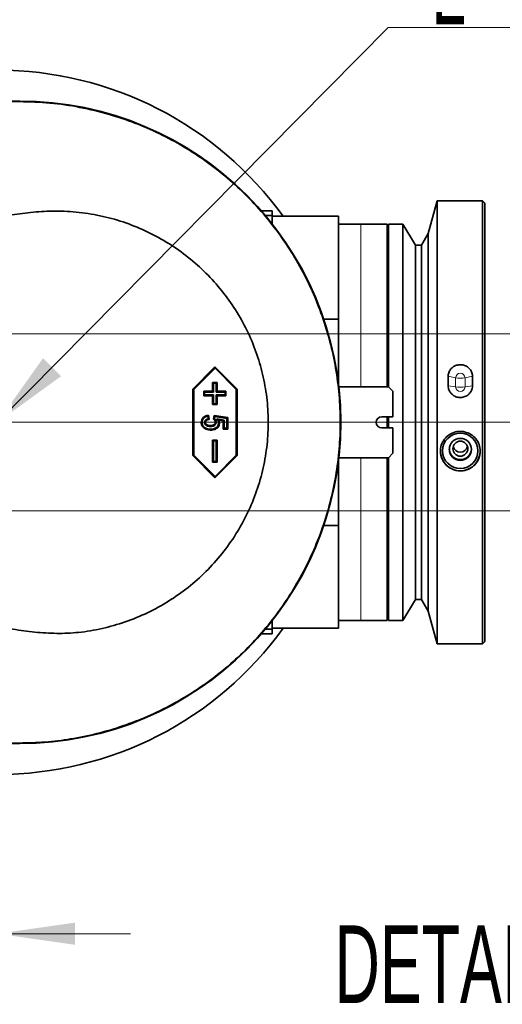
# Model space of a CAD drawing. Header units: millimetres. Extents: x 0 to 11920, y 0 to 8400.
# Tile 118 of 120: x 10915 to 11351, y 6467 to 7357. Entities that reach past the tile are written whole.
import ezdxf

# ---------------------------------------------------------------- set-up
doc = ezdxf.new("R2010")
doc.units = ezdxf.units.MM
doc.header["$LTSCALE"] = 20
doc.styles.add('SLDTEXTSTYLE0', font='TXT', dxfattribs={"width": 0.605})
doc.dimstyles.new('SLDDIMSTYLE11', dxfattribs={"dimtxt": 70, "dimasz": 70, "dimexe": 0, "dimexo": 0.0625, "dimgap": 17.5, "dimtad": 1, "dimdec": 1, "dimlfac": 0.5, "dimrnd": 1e-09, "dimzin": 12, "dimdsep": 46, "dimtxsty": 'SLDTEXTSTYLE0', "dimsah": 1, "dimcen": 0.09, "dimadec": 0, "dimazin": 3, "dimtfac": 1, "dimtmove": 0, "dimatfit": 0, "dimfxl": 1, "dimfrac": 2, "dimtolj": 1, "dimtzin": 12, "dimarcsym": 0})
doc.dimstyles.new('SLDDIMSTYLE13', dxfattribs={"dimtxt": 70, "dimasz": 70, "dimexe": 0, "dimexo": 0.0625, "dimgap": 17.5, "dimtad": 1, "dimdec": 1, "dimlfac": 0.5, "dimrnd": 1e-09, "dimzin": 12, "dimdsep": 46, "dimtxsty": 'SLDTEXTSTYLE0', "dimsah": 1, "dimcen": 0.09, "dimadec": 0, "dimazin": 3, "dimtfac": 1, "dimtofl": 0, "dimtmove": 0, "dimatfit": 3, "dimfxl": 1, "dimfrac": 2, "dimtolj": 1, "dimtzin": 12, "dimarcsym": 0})
doc.dimstyles.new('SLDDIMSTYLE5', dxfattribs={"dimtxt": 0.18, "dimasz": 70, "dimexe": 0, "dimexo": 0.0625, "dimgap": 0, "dimtad": 0, "dimtih": 1, "dimtoh": 1, "dimdec": 0, "dimrnd": 1e-09, "dimzin": 0, "dimdsep": 46, "dimtxsty": 'Standard', "dimsah": 1, "dimcen": 0.09, "dimadec": 0, "dimazin": 0, "dimtfac": 70, "dimtdec": 0, "dimtofl": 0, "dimtmove": 0, "dimatfit": 3, "dimfxl": 1, "dimfrac": 2, "dimtolj": 1, "dimtzin": 0, "dimarcsym": 0})

# ---------------------------------------------------------------- blocks, each defined once
blk = doc.blocks.new('_D_61')
at = {"color": 7, "linetype": 'Continuous', "lineweight": 0}
for p, q in [((10695.02, 7068.98), (10695.02, 6501.24)), ((10895.02, 6988.98), (10895.02, 6501.24)), ((10695.02, 6531.24), (10575.02, 6531.24)), ((10895.02, 6531.24), (10695.02, 6531.24)), ((10895.02, 6531.24), (11015.02, 6531.24))]:
    blk.add_line(p, q, dxfattribs=at)
at = {"color": 7, "linetype": 'Continuous', "lineweight": 18}
for points in [[(10695.02, 6531.24), (10625.02, 6541.24), (10625.02, 6521.24)], [(10895.02, 6531.24), (10965.02, 6521.24), (10965.02, 6541.24)]]:
    blk.add_solid(points, dxfattribs=at)
at = {"color": 7, "linetype": 'Continuous', "lineweight": 18, "insert": (10714.81, 6621.47), "char_height": 70, "attachment_point": 1, "style": 'SLDTEXTSTYLE0'}
blk.add_mtext('100', dxfattribs=at)
blk = doc.blocks.new('_D_62')
at = {"color": 7, "linetype": 'Continuous', "lineweight": 0}
for p, q in [((11511.78, 6992.98), (11511.78, 7112.98)), ((10899.02, 6992.98), (11541.78, 6992.98)), ((11511.78, 6992.98), (11511.78, 6912.98)), ((10699.02, 6912.98), (11541.78, 6912.98)), ((11511.78, 6912.98), (11511.78, 6713.19))]:
    blk.add_line(p, q, dxfattribs=at)
at = {"color": 7, "linetype": 'Continuous', "lineweight": 18}
for points in [[(11511.78, 6992.98), (11521.78, 7062.98), (11501.78, 7062.98)], [(11511.78, 6912.98), (11501.78, 6842.98), (11521.78, 6842.98)]]:
    blk.add_solid(points, dxfattribs=at)
at = {"color": 7, "linetype": 'Continuous', "lineweight": 18, "insert": (11421.55, 6713.19), "char_height": 70, "attachment_point": 1, "rotation": 90, "style": 'SLDTEXTSTYLE0'}
blk.add_mtext('40', dxfattribs=at)
blk = doc.blocks.new('_D_63')
at = {"color": 7, "linetype": 'Continuous', "lineweight": 0}
for p, q in [((10699.02, 7072.98), (11667.71, 7072.98)), ((11637.71, 7072.98), (11637.71, 6912.98)), ((10699.02, 6912.98), (11667.71, 6912.98)), ((11637.71, 6912.98), (11637.71, 6720.34))]:
    blk.add_line(p, q, dxfattribs=at)
at = {"color": 7, "linetype": 'Continuous', "lineweight": 18}
for points in [[(11637.71, 7072.98), (11627.71, 7002.98), (11647.71, 7002.98)], [(11637.71, 6912.98), (11647.71, 6982.98), (11627.71, 6982.98)]]:
    blk.add_solid(points, dxfattribs=at)
at = {"color": 7, "linetype": 'Continuous', "lineweight": 18, "insert": (11547.47, 6720.34), "char_height": 70, "attachment_point": 1, "rotation": 90, "style": 'SLDTEXTSTYLE0'}
blk.add_mtext('80', dxfattribs=at)
blk = doc.blocks.new('SW_SYMBOL_MOD_CL')
at = {"color": 0, "linetype": 'Continuous', "lineweight": 0, "char_height": 15515, "attachment_point": 5, "style": 'SLDTEXTSTYLE0'}
for s, insert in [('C', (8000, 12000)), ('L', (12000, 6000))]:
    blk.add_mtext(s, dxfattribs=dict(at, insert=insert))
blk = doc.blocks.new('SW_NOTE_0_10')
at = {"color": 0, "linetype": 'Continuous', "lineweight": 0}
for p, q in [((0, 0), (331.11, 0)), ((331.11, 0), (0, 0)), ((0, 0), (331.11, 0)), ((331.11, 0), (0, 0)), ((0, 0), (331.11, 0)), ((331.11, 0), (0, 0))]:
    blk.add_line(p, q, dxfattribs=at)
at = {"color": 0, "linetype": 'Continuous', "lineweight": 0, "xscale": 0.004511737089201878, "yscale": 0.004511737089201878, "zscale": 0.004511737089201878}
blk.add_blockref('SW_SYMBOL_MOD_CL', (0.48, 10.7), dxfattribs=at)
at = {"color": 0, "linetype": 'Continuous', "lineweight": 0, "insert": (117.54, 90.81), "char_height": 70, "attachment_point": 1, "style": 'SLDTEXTSTYLE0'}
blk.add_mtext('Axis 5', dxfattribs=at)

msp = doc.modelspace()

# ---------------------------------------------------------------- linework, layer by layer
at = {"color": 7, "linetype": 'Continuous', "lineweight": 35}
for p, q in [((10915.021549, 7282.981917), (10677.490602, 7282.981917)), ((11292.021643, 7192.982002), (11284.106146, 7163.441344)), ((11333.021532, 7192.982002), (11292.021643, 7192.982002)), ((11292.021643, 7192.982002), (11292.021643, 6792.982026)), ((11335.021625, 7190.982028), (11333.021532, 7192.982002)), ((11333.021532, 6792.982026), (11333.021532, 7192.982002)), ((11143.021475, 7183.98194), (11133.239399, 7183.98194)), ((11143.021475, 7183.98194), (11143.021475, 7179.690524)), ((11335.021625, 7190.982028), (11335.021625, 6794.981881)), ((11143.021475, 7179.690524), (11136.922251, 7179.690524)), ((11143.021475, 7179.690524), (11143.021475, 7172.191306)), ((11203.021656, 7178.981944), (11143.021475, 7178.981944)), ((11203.021656, 7178.981944), (11203.021656, 7086.084052)), ((11223.021637, 7171.981975), (11203.021656, 7171.981975)), ((11247.021566, 7171.981975), (11223.021637, 7171.981975)), ((11247.021566, 7171.981975), (11247.021566, 7024.98202)), ((11261.221538, 7171.981975), (11248.021494, 7171.981975)), ((11248.021494, 7171.981975), (11248.021494, 7024.98202)), ((11272.398125, 7152.981921), (11261.221538, 7171.981975)), ((11261.221538, 7171.981975), (11261.221538, 6813.981935)), ((11284.106146, 7163.441344), (11277.821432, 7152.981921)), ((11284.106146, 7163.441344), (11284.106146, 6822.522565)), ((11248.021494, 7152.981921), (11247.021566, 7152.981921)), ((11277.821432, 7152.981921), (11272.398125, 7152.981921)), ((11272.398125, 7152.981921), (11272.398125, 6832.981988)), ((11277.821432, 7152.981921), (11277.821432, 6832.981988)), ((11189.670454, 7086.084052), (11203.021656, 7086.084052)), ((11203.021656, 7086.084052), (11203.021656, 7026.981994)), ((11091.424833, 7042.982026), (11071.473728, 7022.981926)), ((11091.44343, 7041.950747), (11072.220455, 7022.680923)), ((11111.376177, 7022.981926), (11091.424833, 7042.982026)), ((11091.44343, 7041.950747), (11091.424833, 7042.982026)), ((11110.666405, 7022.680923), (11091.44343, 7041.950747)), ((11302.021633, 7025.991484), (11302.021633, 7034.564301)), ((11324.021469, 7025.991484), (11324.021469, 7034.564301)), ((11090.000521, 7028.253838), (11089.29051, 7028.981968)), ((11089.29051, 7028.981968), (11089.29051, 7020.981952)), ((11093.280922, 7028.981968), (11089.29051, 7028.981968)), ((11090.000521, 7028.253838), (11090.000521, 7020.253822)), ((11092.533956, 7028.253838), (11090.000521, 7028.253838)), ((11092.533956, 7028.253838), (11093.280922, 7028.981968)), ((11092.533956, 7020.253822), (11092.533956, 7028.253838)), ((11093.280922, 7020.981952), (11093.280922, 7028.981968)), ((11248.021494, 7024.98202), (11203.250538, 7024.98202)), ((11248.021494, 7024.98202), (11252.021442, 7020.981952)), ((11071.473728, 7022.981926), (11071.473728, 6962.981864)), ((11072.220455, 7022.680923), (11071.473728, 7022.981926)), ((11072.220455, 7022.680923), (11072.220455, 6963.282987)), ((11082.019936, 7020.253822), (11081.310163, 7020.981952)), ((11081.310163, 7020.981952), (11081.310163, 7016.982003)), ((11089.29051, 7020.981952), (11081.310163, 7020.981952)), ((11082.019936, 7017.710134), (11081.310163, 7016.982003)), ((11081.310163, 7016.982003), (11089.29051, 7016.982003)), ((11082.019936, 7020.253822), (11082.019936, 7017.710134)), ((11090.000521, 7020.253822), (11082.019936, 7020.253822)), ((11082.019936, 7017.710134), (11090.000521, 7017.710134)), ((11090.000521, 7020.253822), (11089.29051, 7020.981952)), ((11090.000521, 7017.710134), (11089.29051, 7016.982003)), ((11089.29051, 7016.982003), (11089.29051, 7008.981987)), ((11090.000521, 7017.710134), (11090.000521, 7009.710118)), ((11092.533956, 7020.253822), (11093.280922, 7020.981952)), ((11100.514303, 7020.253822), (11092.533956, 7020.253822)), ((11092.533956, 7017.710134), (11100.514303, 7017.710134)), ((11092.533956, 7009.710118), (11092.533956, 7017.710134)), ((11092.533956, 7017.710134), (11093.280922, 7016.982003)), ((11101.261269, 7020.981952), (11093.280922, 7020.981952)), ((11093.280922, 7008.981987), (11093.280922, 7016.982003)), ((11093.280922, 7016.982003), (11101.261269, 7016.982003)), ((11100.514303, 7020.253822), (11101.261269, 7020.981952)), ((11100.514303, 7017.710134), (11100.514303, 7020.253822)), ((11100.514303, 7017.710134), (11101.261269, 7016.982003)), ((11101.261269, 7016.982003), (11101.261269, 7020.981952)), ((11110.666405, 7022.680923), (11111.376177, 7022.981926)), ((11110.666405, 6963.282987), (11110.666405, 7022.680923)), ((11111.376177, 6962.981864), (11111.376177, 7022.981926)), ((11252.021442, 7020.981952), (11252.021442, 6997.98195)), ((11090.000521, 7009.710118), (11089.29051, 7008.981987)), ((11089.29051, 7008.981987), (11093.280922, 7008.981987)), ((11090.000521, 7009.710118), (11092.533956, 7009.710118)), ((11092.533956, 7009.710118), (11093.280922, 7008.981987)), ((11084.913383, 6998.548671), (11085.297237, 6996.240064)), ((11085.53351, 6999.371573), (11086.155306, 6995.631381)), ((11090.197454, 6995.95277), (11090.81925, 6999.05984)), ((11091.378342, 6998.234078), (11090.81925, 6999.05984)), ((11090.81925, 6999.05984), (11102.945457, 6997.189804)), ((11090.973984, 6996.213242), (11091.378342, 6998.234078)), ((11091.378342, 6998.234078), (11102.19873, 6996.565267)), ((11102.19873, 6996.565267), (11102.945457, 6997.189804)), ((11102.945457, 6997.189804), (11102.945457, 6986.904069)), ((11252.021442, 6997.98195), (11242.021452, 6997.98195)), ((11247.021566, 6997.98195), (11247.021566, 6987.98196)), ((11248.021494, 6997.98195), (11248.021494, 6987.98196)), ((11099.613319, 6994.974896), (11093.114744, 6995.977684)), ((11098.903547, 6994.350477), (11094.579588, 6995.017692)), ((11099.613319, 6994.974896), (11098.903547, 6994.350477)), ((11098.903547, 6986.904069), (11098.903547, 6994.350477)), ((11099.613319, 6987.6322), (11099.613319, 6994.974896)), ((11102.19873, 6996.565267), (11102.19873, 6987.6322)), ((11242.021452, 6987.98196), (11252.021442, 6987.98196)), ((11252.021442, 6987.98196), (11252.021442, 6964.981958)), ((11099.613319, 6987.6322), (11098.903547, 6986.904069)), ((11102.945457, 6986.904069), (11098.903547, 6986.904069)), ((11102.19873, 6987.6322), (11099.613319, 6987.6322)), ((11102.19873, 6987.6322), (11102.945457, 6986.904069)), ((11090.000521, 6976.253792), (11089.29051, 6976.981922)), ((11089.29051, 6976.981922), (11089.29051, 6956.982061)), ((11093.280922, 6976.981922), (11089.29051, 6976.981922)), ((11090.000521, 6976.253792), (11090.000521, 6957.710191)), ((11092.533956, 6976.253792), (11090.000521, 6976.253792)), ((11092.533956, 6976.253792), (11093.280922, 6976.981922)), ((11092.533956, 6957.710191), (11092.533956, 6976.253792)), ((11093.280922, 6956.982061), (11093.280922, 6976.981922)), ((11072.220455, 6963.282987), (11071.473728, 6962.981864)), ((11071.473728, 6962.981864), (11091.424833, 6942.981883)), ((11072.220455, 6963.282987), (11091.44343, 6944.013282)), ((11091.424833, 6942.981883), (11111.376177, 6962.981864)), ((11091.44343, 6944.013282), (11110.666405, 6963.282987)), ((11110.666405, 6963.282987), (11111.376177, 6962.981864)), ((11252.021442, 6964.981958), (11248.021494, 6960.982009)), ((11090.000521, 6957.710191), (11089.29051, 6956.982061)), ((11089.29051, 6956.982061), (11093.280922, 6956.982061)), ((11090.000521, 6957.710191), (11092.533956, 6957.710191)), ((11092.533956, 6957.710191), (11093.280922, 6956.982061)), ((11203.021656, 6958.981916), (11203.021656, 6899.879857)), ((11203.250538, 6960.982009), (11248.021494, 6960.982009)), ((11247.021566, 6960.982009), (11247.021566, 6813.981935)), ((11248.021494, 6960.982009), (11248.021494, 6813.981935)), ((11091.44343, 6944.013282), (11091.424833, 6942.981883)), ((11203.021656, 6899.879857), (11189.670454, 6899.879857)), ((11203.021656, 6899.879857), (11203.021656, 6806.981965)), ((11247.021566, 6832.981988), (11248.021494, 6832.981988)), ((11261.221538, 6813.981935), (11272.398125, 6832.981988)), ((11272.398125, 6832.981988), (11277.821432, 6832.981988)), ((11277.821432, 6832.981988), (11284.106146, 6822.522565)), ((11284.106146, 6822.522565), (11292.021643, 6792.982026)), ((11143.021475, 6813.772603), (11143.021475, 6806.273385)), ((11203.021656, 6813.981935), (11223.021637, 6813.981935)), ((11223.021637, 6813.981935), (11247.021566, 6813.981935)), ((11248.021494, 6813.981935), (11252.059112, 6813.981935)), ((11257.982622, 6813.981935), (11261.221538, 6813.981935)), ((11133.239399, 6801.982089), (11143.021475, 6801.982089)), ((11143.021475, 6806.273385), (11136.922251, 6806.273385)), ((11143.021475, 6806.981965), (11203.021656, 6806.981965)), ((11143.021475, 6806.273385), (11143.021475, 6801.982089)), ((11292.021643, 6792.982026), (11333.021532, 6792.982026)), ((11333.021532, 6792.982026), (11335.021625, 6794.981881)), ((10915.021549, 6702.981874), (10677.490602, 6702.981874))]:
    msp.add_line(p, q, dxfattribs=at)
at = {"color": 8, "linetype": 'Continuous', "lineweight": 18}
for p, q in [((10677.490602, 7282.912179), (10915.021549, 7282.912179)), ((10915.021549, 7282.912179), (10915.021549, 7282.981917)), ((10915.021549, 7282.55181), (10915.021549, 7282.912179)), ((11223.021637, 7024.98202), (11223.021637, 7171.981975)), ((11302.021633, 7034.564301), (11308.778892, 7033.159419)), ((11308.778892, 7024.876162), (11308.778892, 7033.159419)), ((11317.26421, 7033.159419), (11324.021469, 7034.564301)), ((11317.26421, 7024.876162), (11317.26421, 7033.159419)), ((11302.021633, 7025.991484), (11308.778892, 7024.876162)), ((11317.26421, 7024.876162), (11324.021469, 7025.991484)), ((11223.021637, 6813.981935), (11223.021637, 6960.982009)), ((10915.021549, 6703.411981), (10915.021549, 6703.05173)), ((10915.021549, 6703.05173), (10677.490602, 6703.05173)), ((10915.021549, 6703.05173), (10915.021549, 6702.981874))]:
    msp.add_line(p, q, dxfattribs=at)
at = {"color": 7, "linetype": 'Continuous', "lineweight": 35, "flags": 128}
for points in [[(10677.490602, 7282.551452), (10796.256076, 7282.551571), (10915.021549, 7282.55181)], [(11079.714189, 6992.793246), (11079.395901, 6992.790505), (11079.00394, 6992.787167)], [(11081.987272, 6992.871925), (11082.286011, 6992.867275), (11082.735191, 6992.860242)], [(11092.462192, 6993.002816), (11092.151533, 6993.000075), (11091.752182, 6992.996618)], [(11093.114744, 6995.977684), (11093.847166, 6995.497628), (11094.579588, 6995.017692)], [(10915.021549, 6703.411981), (10796.256076, 6703.412458), (10677.490602, 6703.412458)]]:
    msp.add_lwpolyline(points, dxfattribs=at)
at = {"color": 7, "linetype": 'Continuous', "lineweight": 35}
for centre, radius in [((11312.966621, 6967.231964), 15.949656), ((11313.063415, 6968.55283), 9.965948), ((11313.054605, 6969.186823), 6.774585)]:
    msp.add_circle(centre, radius, dxfattribs=at)
for centre, radius, start, end in [((10895.021794, 6992.982204), 317.99971, 35.796305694, 90.000040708), ((10915.021507, 6992.981895), 290.000021, 270.000008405, 89.999991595), ((11242.021571, 6992.981955), 4.999995, 90.001366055, 269.998633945), ((11313.002637, 6972.86461), 6.790841, 195.755940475, 270.159585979), ((11313.040466, 6972.86461), 6.790841, 269.840414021, 344.244059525), ((11313.021432, 6967.252121), 18.00037, 180.364084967, 359.635915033), ((11312.978108, 6969.269607), 9.958053, 182.356311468, 270.249959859), ((11313.06485, 6969.269757), 9.958203, 269.750871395, 357.642857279), ((10895.021774, 6992.981745), 317.999749, 269.999962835, 324.203690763)]:
    msp.add_arc(centre, radius, start, end, dxfattribs=at)
at = {"color": 8, "linetype": 'Continuous', "lineweight": 18}
for centre, radius, start, end in [((10915.021423, 6992.981955), 289.930224, 270.000025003, 89.999974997), ((11313.021551, 7033.083972), 4.243329, 1.018787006, 178.981212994), ((11313.021551, 7056.90397), 24.12061, 259.869341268, 280.130658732), ((11313.021551, 7024.923406), 4.242922, 180.63799599, 359.36200401), ((11313.021551, 7054.87152), 30.293921, 261.949270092, 278.050729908)]:
    msp.add_arc(centre, radius, start, end, dxfattribs=at)
at = {"color": 7, "linetype": 'Continuous', "lineweight": 35}
for points, knots in [([(10915.021549, 7282.55181), (10924.134322, 7282.298904), (10942.380374, 7281.792523), (10969.493854, 7277.773844), (10995.16994, 7271.656643), (11019.242398, 7263.493441), (11041.666743, 7253.7339), (11063.202993, 7242.143517), (11083.669225, 7228.804418), (11102.908165, 7213.748665), (11120.837616, 7197.114461), (11137.323786, 7179.048849), (11152.221213, 7159.687141), (11165.391285, 7139.111749), (11176.804271, 7117.481325), (11186.380826, 7094.977506), (11194.029896, 7071.776486), (11199.6471, 7048.001568), (11203.25698, 7023.812409), (11204.845073, 6999.406954), (11204.382906, 6974.981514), (11201.81459, 6950.686929), (11197.213491, 6926.666013), (11190.633709, 6903.110171), (11182.112503, 6880.214478), (11171.647238, 6858.139789), (11159.354847, 6836.996362), (11145.349165, 6816.946751), (11129.730028, 6798.162541), (11112.547551, 6780.796846), (11093.949839, 6764.913863), (11074.097092, 6750.630601), (11053.140844, 6738.075214), (11031.178746, 6727.375012), (11008.37151, 6718.545849), (10984.909804, 6711.629842), (10961.412267, 6706.842363), (10938.068993, 6703.945275), (10922.704044, 6703.589746), (10915.021549, 6703.411981)], [0, 0, 0, 0, 0.0300513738, 0.0601703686, 0.0902219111, 0.1170207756, 0.1439153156, 0.1708097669, 0.197608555, 0.2244079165, 0.2513029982, 0.2781981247, 0.3049974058, 0.331796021, 0.3586904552, 0.3855849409, 0.4123836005, 0.4391826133, 0.4660773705, 0.4929721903, 0.5197712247, 0.546570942, 0.573466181, 0.600361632, 0.6271611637, 0.6539602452, 0.680855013, 0.7077497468, 0.7345487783, 0.7613476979, 0.788242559, 0.8151371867, 0.8419359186, 0.8687354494, 0.8956306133, 0.9225257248, 0.9493252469, 0.9746625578, 1, 1, 1, 1]), ([(10752.014886, 6838.98203), (10771.544822, 6834.299563), (10810.605413, 6824.934457), (10856.531562, 6815.93179), (10889.284782, 6809.57565), (10908.885884, 6806.007056), (10928.604389, 6803.321954), (10948.402869, 6802.05792), (10968.817466, 6802.949744), (10989.595498, 6806.477569), (11010.474294, 6812.395468), (11030.568796, 6820.616977), (11049.592025, 6831.084134), (11067.338981, 6843.596383), (11083.600003, 6858.011296), (11098.09966, 6874.215726), (11110.704316, 6891.946525), (11121.211148, 6910.924599), (11129.420007, 6930.931153), (11135.323098, 6951.662196), (11138.853504, 6972.850544), (11139.892301, 6994.225085), (11138.546723, 7015.498798), (11134.850207, 7036.439906), (11128.795004, 7056.764246), (11120.572168, 7076.247839), (11110.231916, 7094.781235), (11097.8144, 7112.081793), (11083.527701, 7127.965973), (11067.530183, 7142.242142), (11049.951497, 7154.651748), (11031.048567, 7165.082028), (11011.062531, 7173.387169), (10990.205596, 7179.362045), (10968.764338, 7182.982866), (10947.704797, 7184.121115), (10927.337708, 7182.982628), (10907.752171, 7180.378465), (10888.287976, 7176.781799), (10868.913607, 7172.660743), (10839.676703, 7166.615814), (10800.565568, 7158.725161), (10768.198365, 7150.896366), (10752.014886, 7146.981999)], [0, 0, 0, 0, 0.06030257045, 0.12060736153, 0.14050922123, 0.16049649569, 0.18042789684, 0.2002383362, 0.21999097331, 0.24164594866, 0.26337331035, 0.28503587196, 0.30669930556, 0.32843668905, 0.35011049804, 0.37181314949, 0.39359146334, 0.41530371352, 0.4368095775, 0.45838872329, 0.47989955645, 0.5011704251, 0.52251048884, 0.54378046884, 0.56488864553, 0.58605952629, 0.6071607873, 0.62848647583, 0.64987328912, 0.67118874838, 0.69273869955, 0.71435126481, 0.73589177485, 0.75759294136, 0.7793610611, 0.80105630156, 0.82077837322, 0.84053018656, 0.86035105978, 0.88020308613, 0.9000104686, 0.95000561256, 1, 1, 1, 1]), ([(11324.021469, 7034.564301), (11324.018325, 7034.747752), (11323.995639, 7036.071316), (11323.410419, 7038.533737), (11321.506657, 7041.50315), (11318.669533, 7043.736763), (11315.175495, 7044.986276), (11311.385452, 7045.075511), (11307.742259, 7043.948565), (11304.702204, 7041.709934), (11302.662691, 7038.642927), (11302.047874, 7036.096033), (11302.024742, 7034.745802), (11302.021633, 7034.564301)], [0, 0, 0, 0, 0.0164269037, 0.1185169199, 0.2212187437, 0.3267430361, 0.4359077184, 0.5478040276, 0.6603282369, 0.7712461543, 0.8790938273, 0.9837475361, 1, 1, 1, 1]), ([(11302.021633, 7025.991484), (11302.066661, 7025.277166), (11302.184617, 7023.405935), (11303.381795, 7020.524226), (11305.719779, 7017.803309), (11308.896919, 7015.939013), (11312.584822, 7015.177225), (11316.37528, 7015.662082), (11319.802953, 7017.371551), (11322.403021, 7020.090145), (11323.814557, 7023.136462), (11323.961715, 7025.166983), (11324.021469, 7025.991484)], [0, 0, 0, 0, 0.0633316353, 0.1659038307, 0.2700623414, 0.3770465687, 0.4868682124, 0.5984615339, 0.7101352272, 0.8200845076, 0.926944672, 1, 1, 1, 1]), ([(11079.00394, 6992.787167), (11079.083691, 6993.653085), (11079.237494, 6995.323056), (11080.605414, 6997.310137), (11082.70451, 6998.839153), (11084.453948, 6999.168398), (11085.53351, 6999.371573)], [0, 0, 0, 0, 0.2515864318, 0.4851984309, 0.6823204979, 1, 1, 1, 1]), ([(11079.714189, 6992.793246), (11079.759122, 6993.422526), (11079.846091, 6994.640548), (11080.70144, 6996.272423), (11082.003431, 6997.526485), (11083.490264, 6998.235585), (11084.501459, 6998.458048), (11084.913383, 6998.548671)], [0, 0, 0, 0, 0.22103608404, 0.42783367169, 0.63420451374, 0.85098822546, 1, 1, 1, 1]), ([(11084.913383, 6998.548671), (11085.015981, 6998.687294), (11085.220319, 6998.963382), (11085.429406, 6999.23589), (11085.53351, 6999.371573)], [0, 0, 0, 0, 0.5020989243, 1, 1, 1, 1]), ([(11087.472092, 6985.968992), (11086.097896, 6986.125936), (11083.77126, 6986.391656), (11081.165149, 6987.919939), (11079.69401, 6989.596314), (11079.079371, 6991.241513), (11079.026363, 6992.327705), (11079.00394, 6992.787167)], [0, 0, 0, 0, 0.3398175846, 0.5753416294, 0.7305910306, 0.8860395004, 1, 1, 1, 1]), ([(11087.454449, 6986.69736), (11086.19876, 6986.83729), (11084.072054, 6987.074284), (11081.701928, 6988.434084), (11080.356729, 6989.898657), (11079.784627, 6991.366919), (11079.735858, 6992.354465), (11079.714189, 6992.793246)], [0, 0, 0, 0, 0.3425349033, 0.5801370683, 0.7299155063, 0.8799972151, 1, 1, 1, 1]), ([(11085.297237, 6996.240064), (11084.728185, 6996.071202), (11083.721226, 6995.772393), (11082.6966, 6994.82311), (11082.093366, 6993.863505), (11082.022527, 6993.201423), (11081.987272, 6992.871925)], [0, 0, 0, 0, 0.3455961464, 0.611545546, 0.8066777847, 1, 1, 1, 1]), ([(11081.987272, 6992.871925), (11082.032042, 6992.475098), (11082.118114, 6991.712166), (11082.841025, 6990.69075), (11083.980773, 6989.828876), (11085.586827, 6989.351984), (11086.769361, 6989.312462), (11087.361704, 6989.292666)], [0, 0, 0, 0, 0.1641936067, 0.3156758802, 0.5064145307, 0.7527584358, 1, 1, 1, 1]), ([(11086.155306, 6995.631381), (11085.562436, 6995.536141), (11084.604807, 6995.382306), (11083.516611, 6994.60846), (11082.851698, 6993.793167), (11082.770518, 6993.143118), (11082.735191, 6992.860242)], [0, 0, 0, 0, 0.3691664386, 0.5962933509, 0.8243227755, 1, 1, 1, 1]), ([(11082.735191, 6992.860242), (11082.769336, 6992.562706), (11082.834366, 6991.996045), (11083.390947, 6991.210755), (11084.300401, 6990.511394), (11085.71627, 6990.076846), (11086.793975, 6990.040607), (11087.379585, 6990.020915)], [0, 0, 0, 0, 0.1465543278, 0.2791147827, 0.4647228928, 0.7091380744, 1, 1, 1, 1]), ([(11085.297237, 6996.240064), (11085.406161, 6996.165405), (11085.695441, 6995.967125), (11085.978702, 6995.760318), (11086.155306, 6995.631381)], [0, 0, 0, 0, 0.3765348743, 1, 1, 1, 1]), ([(11087.361704, 6989.292666), (11087.912374, 6989.311896), (11089.018694, 6989.35053), (11090.504423, 6989.802725), (11091.627986, 6990.657062), (11092.290509, 6991.690704), (11092.456011, 6992.529722), (11092.461496, 6992.949537), (11092.462192, 6993.002816)], [0, 0, 0, 0, 0.2334329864, 0.4689764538, 0.6449793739, 0.8218307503, 0.9773880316, 1, 1, 1, 1]), ([(11087.361704, 6989.292666), (11087.364175, 6989.392166), (11087.370203, 6989.634914), (11087.376103, 6989.877665), (11087.379585, 6990.020915)], [0, 0, 0, 0, 0.4098891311, 1, 1, 1, 1]), ([(11087.379585, 6990.020915), (11087.863314, 6990.036765), (11088.835111, 6990.068606), (11090.119252, 6990.429535), (11091.068709, 6991.126324), (11091.611469, 6991.944974), (11091.747046, 6992.616358), (11091.751555, 6992.950211), (11091.752182, 6992.996618)], [0, 0, 0, 0, 0.2448487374, 0.4918939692, 0.6609335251, 0.8309397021, 0.9765002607, 1, 1, 1, 1]), ([(11093.13501, 6988.662525), (11092.43699, 6988.151581), (11091.052453, 6987.138111), (11088.987209, 6986.738417), (11087.800857, 6986.706639), (11087.454449, 6986.69736)], [0, 0, 0, 0, 0.4185596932, 0.8302224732, 1, 1, 1, 1]), ([(11093.646894, 6988.126441), (11092.868667, 6987.557616), (11091.331423, 6986.434006), (11089.08104, 6986.009508), (11087.812535, 6985.977565), (11087.472092, 6985.968992)], [0, 0, 0, 0, 0.4286160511, 0.8466512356, 1, 1, 1, 1]), ([(11090.973984, 6996.213242), (11090.844517, 6996.170658), (11090.585165, 6996.085353), (11090.326831, 6995.997012), (11090.197454, 6995.95277)], [0, 0, 0, 0, 0.4991908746, 1, 1, 1, 1]), ([(11091.752182, 6992.996618), (11091.707667, 6993.402146), (11091.618558, 6994.213909), (11090.990552, 6995.217311), (11090.445816, 6995.722458), (11090.197454, 6995.95277)], [0, 0, 0, 0, 0.3519633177, 0.7045400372, 1, 1, 1, 1]), ([(11092.462192, 6993.002816), (11092.410491, 6993.481899), (11092.305144, 6994.458068), (11091.650682, 6995.522974), (11091.139249, 6996.044662), (11090.973984, 6996.213242)], [0, 0, 0, 0, 0.3947981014, 0.8044338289, 1, 1, 1, 1]), ([(11093.114744, 6995.977684), (11093.350979, 6995.591857), (11093.705362, 6995.013069), (11094.18636, 6994.246502), (11094.576774, 6993.494158), (11094.708659, 6992.806449), (11094.732253, 6992.348143), (11094.735752, 6992.28017)], [0, 0, 0, 0, 0.3315147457, 0.4973134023, 0.6634725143, 0.9500878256, 1, 1, 1, 1]), ([(11094.735752, 6992.28017), (11094.672512, 6991.639177), (11094.550397, 6990.401439), (11093.740715, 6989.248374), (11093.225777, 6988.750318), (11093.13501, 6988.662525)], [0, 0, 0, 0, 0.4694417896, 0.9064787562, 1, 1, 1, 1]), ([(11093.13501, 6988.662525), (11093.191737, 6988.603064), (11093.305385, 6988.48394), (11093.476227, 6988.305449), (11093.590011, 6988.186104), (11093.646894, 6988.126441)], [0, 0, 0, 0, 0.3326141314, 0.6663599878, 1, 1, 1, 1]), ([(11095.483194, 6992.290422), (11095.407068, 6991.538914), (11095.261758, 6990.104438), (11094.325608, 6988.782859), (11093.743522, 6988.219895), (11093.646894, 6988.126441)], [0, 0, 0, 0, 0.4785406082, 0.9134366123, 1, 1, 1, 1]), ([(11094.579588, 6995.017692), (11094.779333, 6994.687739), (11095.180435, 6994.025172), (11095.442295, 6993.073049), (11095.472865, 6992.488066), (11095.483194, 6992.290422)], [0, 0, 0, 0, 0.3964413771, 0.7960797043, 1, 1, 1, 1]), ([(11094.735752, 6992.28017), (11094.813238, 6992.281253), (11094.976554, 6992.283537), (11095.225703, 6992.286806), (11095.397364, 6992.289216), (11095.483194, 6992.290422)], [0, 0, 0, 0, 0.311005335, 0.6555015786, 1, 1, 1, 1]), ([(11087.454449, 6986.69736), (11087.456999, 6986.593132), (11087.462939, 6986.350344), (11087.468766, 6986.107553), (11087.472092, 6985.968992)], [0, 0, 0, 0, 0.4292980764, 1, 1, 1, 1]), ([(11316.935669, 6984.396621), (11315.633984, 6984.599493), (11312.339008, 6985.113028), (11306.958375, 6984.121231), (11301.589057, 6981.16789), (11297.489593, 6976.581233), (11295.134939, 6970.918541), (11294.795219, 6964.819277), (11296.506946, 6958.978803), (11300.077349, 6954.042575), (11305.107215, 6950.557157), (11311.02024, 6948.907793), (11317.143778, 6949.261826), (11322.807002, 6951.57261), (11327.389047, 6955.607276), (11330.359978, 6960.938983), (11331.365051, 6966.955969), (11330.307133, 6972.978321), (11327.308709, 6978.291161), (11322.735973, 6982.485885), (11318.87063, 6983.759206), (11316.935669, 6984.396621)], [0, 0, 0, 0, 0.0351303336, 0.0889259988, 0.1426993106, 0.1965494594, 0.2503520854, 0.3037957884, 0.3569119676, 0.4101158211, 0.463729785, 0.5176253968, 0.571421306, 0.6249551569, 0.6783541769, 0.7317463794, 0.7851291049, 0.8385263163, 0.892111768, 0.9459919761, 1, 1, 1, 1]), ([(11252.907644, 6813.994571), (11252.778719, 6813.99355), (11252.58885, 6813.992047), (11251.946274, 6813.979859), (11252.052314, 6813.982482), (11252.059112, 6813.98265)], [0, 0, 0, 0, 0.6644137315, 0.9784844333, 1, 1, 1, 1]), ([(11257.982622, 6813.98265), (11257.988789, 6813.982565), (11258.095653, 6813.981096), (11257.442729, 6813.990783), (11257.137197, 6813.994806), (11256.228672, 6814.003675), (11255.33568, 6814.007274), (11254.353734, 6814.006531), (11253.54583, 6814.001398), (11253.071347, 6813.996322), (11252.907644, 6813.994571)], [0, 0, 0, 0, 0.0034063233, 0.0590285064, 0.1734899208, 0.3343255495, 0.5241304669, 0.721538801, 0.9039270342, 1, 1, 1, 1])]:
    msp.add_open_spline(points, degree=3, knots=knots, dxfattribs=at)

# ---------------------------------------------------------------- block references
at = {"color": 7, "linetype": 'Continuous', "lineweight": 0}
msp.add_blockref('SW_NOTE_0_10', (11247.777778, 7349.444444), dxfattribs=at)

# ---------------------------------------------------------------- texts
at = {"color": 7, "linetype": 'Continuous', "lineweight": 0, "insert": (11348.9248, 6538.732437), "char_height": 70, "attachment_point": 2, "style": 'SLDTEXTSTYLE0'}
msp.add_mtext('DETAIL CO', dxfattribs=at)

# ---------------------------------------------------------------- dimensions: what is measured, and where the dimension line sits
at = {"color": 7, "linetype": 'Continuous', "lineweight": 18}
for base, p1, dimstyle, picture, middle in [((11511.782267, 6912.981972), (10895.021542, 6992.981972), 'SLDDIMSTYLE11', '_D_62', (11511.782267, 6766.659142)), ((11637.705034, 6912.981972), (10695.021542, 7072.981972), 'SLDDIMSTYLE13', '_D_63', (11637.705034, 6773.813845))]:
    dim = msp.add_linear_dim(base=base, p1=p1, p2=(10695.021542, 6912.981972), angle=90, dimstyle=dimstyle, dxfattribs=at)
    dim.commit()
    dim.dimension.update_dxf_attribs({"geometry": picture, "text_midpoint": middle, "dimtype": 160})
dim = msp.add_linear_dim(base=(10695.021542, 6531.239923), p1=(10895.021542, 6992.981972), p2=(10695.021542, 7072.981972), dimstyle='SLDDIMSTYLE11', dxfattribs=at)
dim.commit()
dim.dimension.update_dxf_attribs({"geometry": '_D_61', "text_midpoint": (10795.021542, 6531.239923), "dimtype": 160})

# ---------------------------------------------------------------- leaders
at = {"color": 7, "linetype": 'Continuous', "lineweight": 0}
msp.add_leader([(10895.021542, 6992.981972), (11247.777778, 7349.444444)], dimstyle='SLDDIMSTYLE5', dxfattribs=at)

doc.saveas('drawing.dxf')
